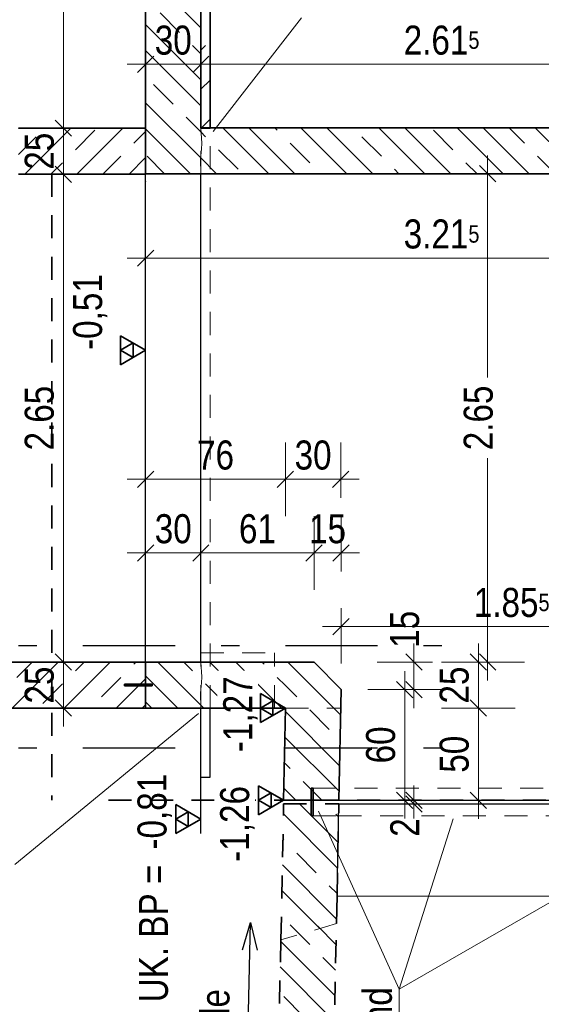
# Model space of a CAD drawing. Header units: millimetres. Extents: x -50 to 85, y 0 to 206.
# Tile 121 of 152: x 57.01 to 59.84, y 17.6 to 22.94. Entities that reach past the tile are written whole.
import ezdxf

# ---------------------------------------------------------------- set-up
doc = ezdxf.new("R2010")
doc.units = ezdxf.units.MM
doc.linetypes.add('DASHDOTX2', pattern=[2, 1, -0.5, 0, -0.5])
doc.linetypes.add('HIDDEN', pattern=[0.375, 0.25, -0.125])
doc.layers.add('Achsen', color=7, linetype='Continuous', lineweight=20)
doc.layers.add('Schraffuren', color=7, linetype='Continuous', lineweight=20)
doc.styles.add('Arial Narrow', font='ARIALN.TTF')
doc.dimstyles.new('Arch_Strakon_dimstyle', dxfattribs={"dimtxt": 15.75, "dimasz": 1, "dimexe": 1.25, "dimexo": 0.0625, "dimgap": 1, "dimtad": 0, "dimdec": 5, "dimzin": 12, "dimdsep": 46, "dimtxsty": 'Arial Narrow', "dimblk": 'Arrowhead_Tick', "dimsah": 1, "dimcen": 0, "dimse1": 1, "dimse2": 1, "dimclrd": 6, "dimclrt": 2, "dimazin": 0, "dimtfac": 1, "dimtdec": 4, "dimtmove": 0, "dimatfit": 3, "dimldrblk": 'NONE', "dimfxl": 1, "dimtvp": 1, "dimtolj": 1, "dimtzin": 0, "dimlwd": 13, "dimarcsym": 2})
pattern_1 = [(135, (0, 0), (-0.212132, -0.212132), []), (135, (-0.0707, -0.0707), (-0.212132, -0.212132), []), (135, (-0.14142, -0.14142), (-0.212132, -0.212132), [0.15, -0.1])]
pattern_2 = [(45, (0, 0), (-0.14142136, 0.14142136), [0.15, -0.1]), (45, (-0.07071, 0.07071), (-0.14142136, 0.14142136), [])]

# ---------------------------------------------------------------- blocks, each defined once
blk = doc.blocks.new('Arrowhead_Tick')
at = {"color": 0, "linetype": 'Continuous', "lineweight": -2}
for p, q in [((0, 20), (0, -10)), ((-1, 0), (0, 0)), ((10, 0), (0, 0))]:
    blk.add_line(p, q, dxfattribs=at)
at = {"color": 2, "linetype": 'Continuous', "lineweight": 35}
blk.add_line((4.42, 4.42), (-4.42, -4.42), dxfattribs=at)
blk = doc.blocks.new('*D20')
at = {"color": 6, "linetype": 'Continuous', "lineweight": 13}
blk.add_line((57.2463, 19.218), (57.2463, 19.448), dxfattribs=at)
at = {"layer": 'Defpoints', "color": 0}
for p in [(57.2463, 19.458), (58.2925, 19.458), (57.6925, 19.208)]:
    blk.add_point(p, dxfattribs=at)
at = {"color": 6, "lineweight": 13, "xscale": 0.01, "yscale": 0.01, "zscale": 0.01}
for p, rotation in [((57.2463, 19.458), 90), ((57.2463, 19.208), 270)]:
    blk.add_blockref('Arrowhead_Tick', p, dxfattribs=dict(at, rotation=rotation))
at = {"color": 2, "lineweight": -2, "insert": (57.1159, 19.333), "char_height": 0.1575, "attachment_point": 5, "rotation": 90, "style": 'Arial Narrow'}
blk.add_mtext('\\A1;25', dxfattribs=at)
blk = doc.blocks.new('_None')
blk = doc.blocks.new('*D21')
at = {"color": 6, "linetype": 'Continuous', "lineweight": 13}
blk.add_line((57.2463, 22.1156), (57.2463, 22.3456), dxfattribs=at)
at = {"layer": 'Defpoints', "color": 0}
for p in [(57.2463, 22.3556), (57.6925, 22.3556), (57.6925, 22.1056)]:
    blk.add_point(p, dxfattribs=at)
at = {"color": 6, "lineweight": 13, "xscale": 0.01, "yscale": 0.01, "zscale": 0.01}
for p, rotation in [((57.2463, 22.3556), 89.99999999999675), ((57.2463, 22.1056), 269.9999999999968)]:
    blk.add_blockref('Arrowhead_Tick', p, dxfattribs=dict(at, rotation=rotation))
at = {"color": 2, "lineweight": -2, "insert": (57.1159, 22.2306), "char_height": 0.1575, "attachment_point": 5, "rotation": 90, "style": 'Arial Narrow'}
blk.add_mtext('\\A1;25', dxfattribs=at)
blk = doc.blocks.new('*D22')
at = {"color": 6, "linetype": 'Continuous', "lineweight": 13}
blk.add_line((57.2463, 19.468), (57.2463, 22.0956), dxfattribs=at)
at = {"layer": 'Defpoints', "color": 0}
for p in [(57.2463, 22.1056), (57.6925, 22.1056), (57.6925, 19.458)]:
    blk.add_point(p, dxfattribs=at)
at = {"color": 6, "lineweight": 13, "xscale": 0.01, "yscale": 0.01, "zscale": 0.01}
for p, rotation in [((57.2463, 22.1056), 90), ((57.2463, 19.458), 270)]:
    blk.add_blockref('Arrowhead_Tick', p, dxfattribs=dict(at, rotation=rotation))
at = {"color": 2, "lineweight": -2, "insert": (57.1159, 20.7818), "char_height": 0.1575, "attachment_point": 5, "rotation": 90, "style": 'Arial Narrow'}
blk.add_mtext('\\A1;2.65', dxfattribs=at)
blk = doc.blocks.new('*D349')
at = {"color": 6, "linetype": 'Continuous', "lineweight": 13}
blk.add_line((57.2463, 22.3656), (57.2463, 24.948), dxfattribs=at)
at = {"layer": 'Defpoints', "color": 0}
for p in [(57.2463, 24.958), (57.6925, 24.958), (57.6925, 22.3556)]:
    blk.add_point(p, dxfattribs=at)
at = {"color": 6, "lineweight": 13, "xscale": 0.01, "yscale": 0.01, "zscale": 0.01}
for p, rotation in [((57.2463, 24.958), 90), ((57.2463, 22.3556), 270)]:
    blk.add_blockref('Arrowhead_Tick', p, dxfattribs=dict(at, rotation=rotation))
at = {"color": 2, "lineweight": 35, "insert": (57.1159, 23.6568), "char_height": 0.1575, "attachment_point": 5, "rotation": 90, "style": 'Arial Narrow'}
blk.add_mtext('\\A1;2.60', dxfattribs=at)
blk = doc.blocks.new('*D358')
at = {"color": 6, "linetype": 'Continuous', "lineweight": 13}
blk.add_line((67.5862, 21.3055), (67.5862, 23.1055), dxfattribs=at)
at = {"layer": 'Defpoints', "color": 0}
for p in [(42.2538, 23.1155), (67.5862, 23.1155), (41.5165, 21.2955)]:
    blk.add_point(p, dxfattribs=at)
at = {"color": 6, "lineweight": 13, "xscale": 0.01, "yscale": 0.01, "zscale": 0.01}
for p, rotation in [((67.5862, 23.1155), 90), ((67.5862, 21.2955), 270)]:
    blk.add_blockref('Arrowhead_Tick', p, dxfattribs=dict(at, rotation=rotation))
at = {"color": 2, "lineweight": 35, "insert": (67.4557, 22.2055), "char_height": 0.1575, "attachment_point": 5, "rotation": 90, "style": 'Arial Narrow'}
blk.add_mtext('\\A1;1.82', dxfattribs=at)
blk = doc.blocks.new('*D431')
at = {"color": 6, "linetype": 'Continuous', "lineweight": 13}
blk.add_line((57.7025, 21.65), (60.8975, 21.65), dxfattribs=at)
at = {"layer": 'Defpoints', "color": 0}
for p in [(60.9075, 21.65), (57.6925, 19.208), (60.9075, 18.708)]:
    blk.add_point(p, dxfattribs=at)
at = {"color": 6, "lineweight": 13, "xscale": 0.01, "yscale": 0.01, "zscale": 0.01}
blk.add_blockref('Arrowhead_Tick', (60.9075, 21.65), dxfattribs=at)
at = {"color": 6, "lineweight": 13, "xscale": 0.01, "yscale": 0.01, "zscale": 0.01, "rotation": 180}
blk.add_blockref('Arrowhead_Tick', (57.6925, 21.65), dxfattribs=at)
at = {"color": 2, "lineweight": 35, "insert": (59.3, 21.7804), "char_height": 0.1575, "attachment_point": 5, "style": 'Arial Narrow'}
blk.add_mtext('\\A1;3.21{\\A1;\\H.6x;\\S5;}', dxfattribs=at)
blk = doc.blocks.new('*D432')
at = {"layer": 'Achsen', "color": 6, "linetype": 'Continuous', "lineweight": 13}
blk.add_line((57.7025, 22.7021), (57.9825, 22.7021), dxfattribs=at)
at = {"layer": 'Defpoints', "color": 0}
for p in [(57.9925, 22.7021), (57.9925, 22.108), (57.6925, 22.0656)]:
    blk.add_point(p, dxfattribs=at)
at = {"layer": 'Achsen', "color": 6, "lineweight": 13, "xscale": 0.01, "yscale": 0.01, "zscale": 0.01}
blk.add_blockref('Arrowhead_Tick', (57.9925, 22.7021), dxfattribs=at)
at = {"layer": 'Achsen', "color": 6, "lineweight": 13, "xscale": 0.01, "yscale": 0.01, "zscale": 0.01, "rotation": 180}
blk.add_blockref('Arrowhead_Tick', (57.6925, 22.7021), dxfattribs=at)
at = {"layer": 'Achsen', "color": 2, "lineweight": 35, "insert": (57.8425, 22.8325), "char_height": 0.1575, "attachment_point": 5, "style": 'Arial Narrow'}
blk.add_mtext('\\A1;30', dxfattribs=at)
blk = doc.blocks.new('*D433')
at = {"layer": 'Achsen', "color": 6, "linetype": 'Continuous', "lineweight": 13}
blk.add_line((58.0025, 22.7021), (60.5975, 22.7021), dxfattribs=at)
at = {"layer": 'Defpoints', "color": 0}
for p in [(60.6075, 22.7021), (57.9925, 22.108), (60.6075, 22.108)]:
    blk.add_point(p, dxfattribs=at)
at = {"layer": 'Achsen', "color": 6, "lineweight": 13, "xscale": 0.01, "yscale": 0.01, "zscale": 0.01}
blk.add_blockref('Arrowhead_Tick', (60.6075, 22.7021), dxfattribs=at)
at = {"layer": 'Achsen', "color": 6, "lineweight": 13, "xscale": 0.01, "yscale": 0.01, "zscale": 0.01, "rotation": 180}
blk.add_blockref('Arrowhead_Tick', (57.9925, 22.7021), dxfattribs=at)
at = {"layer": 'Achsen', "color": 2, "lineweight": 35, "insert": (59.3, 22.8325), "char_height": 0.1575, "attachment_point": 5, "style": 'Arial Narrow'}
blk.add_mtext('\\A1;2.61{\\A1;\\H.6x;\\S5;}', dxfattribs=at)
blk = doc.blocks.new('*D435')
at = {"layer": 'Achsen', "color": 6, "linetype": 'Continuous', "lineweight": 13}
blk.add_line((59.5, 18.7172), (59.5, 19.198), dxfattribs=at)
at = {"layer": 'Defpoints', "color": 0}
for p in [(57.9925, 19.208), (59.5, 19.208), (57.9925, 18.7072)]:
    blk.add_point(p, dxfattribs=at)
at = {"layer": 'Achsen', "color": 6, "lineweight": 13, "xscale": 0.01, "yscale": 0.01, "zscale": 0.01}
for p, rotation in [((59.5, 19.208), 90), ((59.5, 18.7072), 270)]:
    blk.add_blockref('Arrowhead_Tick', p, dxfattribs=dict(at, rotation=rotation))
at = {"layer": 'Achsen', "color": 2, "lineweight": 35, "insert": (59.3696, 18.9576), "char_height": 0.1575, "attachment_point": 5, "rotation": 90, "style": 'Arial Narrow'}
blk.add_mtext('\\A1;50', dxfattribs=at)
blk = doc.blocks.new('*D436')
at = {"layer": 'Achsen', "color": 6, "linetype": 'Continuous', "lineweight": 13}
for p, q in [((59.55, 22.098), (59.55, 21.0024)), ((59.55, 19.468), (59.55, 20.5636))]:
    blk.add_line(p, q, dxfattribs=at)
at = {"layer": 'Defpoints', "color": 0}
for p in [(57.9925, 22.108), (59.55, 22.108), (57.9925, 19.458)]:
    blk.add_point(p, dxfattribs=at)
at = {"layer": 'Achsen', "color": 6, "lineweight": 13, "xscale": 0.01, "yscale": 0.01, "zscale": 0.01}
for p, rotation in [((59.55, 22.108), 90), ((59.55, 19.458), 270)]:
    blk.add_blockref('Arrowhead_Tick', p, dxfattribs=dict(at, rotation=rotation))
at = {"layer": 'Achsen', "color": 2, "lineweight": 35, "insert": (59.5, 20.783), "char_height": 0.1575, "attachment_point": 5, "rotation": 90, "style": 'Arial Narrow'}
blk.add_mtext('\\A1;2.65', dxfattribs=at)
blk = doc.blocks.new('*D440')
at = {"layer": 'Achsen', "color": 6, "linetype": 'Continuous', "lineweight": 13}
blk.add_line((59.5, 19.218), (59.5, 19.448), dxfattribs=at)
at = {"layer": 'Defpoints', "color": 0}
for p in [(58.6071, 19.458), (59.5, 19.458), (58.4521, 19.208)]:
    blk.add_point(p, dxfattribs=at)
at = {"layer": 'Achsen', "color": 6, "lineweight": 13, "xscale": 0.01, "yscale": 0.01, "zscale": 0.01}
for p, rotation in [((59.5, 19.458), 90), ((59.5, 19.208), 270)]:
    blk.add_blockref('Arrowhead_Tick', p, dxfattribs=dict(at, rotation=rotation))
at = {"layer": 'Achsen', "color": 2, "lineweight": 35, "insert": (59.3696, 19.333), "char_height": 0.1575, "attachment_point": 5, "rotation": 90, "style": 'Arial Narrow'}
blk.add_mtext('\\A1;25', dxfattribs=at)
blk = doc.blocks.new('*D441')
at = {"layer": 'Achsen', "color": 6, "linetype": 'Continuous', "lineweight": 13}
blk.add_line((57.7025, 20.05), (57.9825, 20.05), dxfattribs=at)
at = {"layer": 'Defpoints', "color": 0}
for p in [(57.9925, 20.05), (57.6925, 19.208), (57.9925, 19.208)]:
    blk.add_point(p, dxfattribs=at)
at = {"layer": 'Achsen', "color": 6, "lineweight": 13, "xscale": 0.01, "yscale": 0.01, "zscale": 0.01}
blk.add_blockref('Arrowhead_Tick', (57.9925, 20.05), dxfattribs=at)
at = {"layer": 'Achsen', "color": 6, "lineweight": 13, "xscale": 0.01, "yscale": 0.01, "zscale": 0.01, "rotation": 180}
blk.add_blockref('Arrowhead_Tick', (57.6925, 20.05), dxfattribs=at)
at = {"layer": 'Achsen', "color": 2, "lineweight": 35, "insert": (57.8425, 20.1804), "char_height": 0.1575, "attachment_point": 5, "style": 'Arial Narrow'}
blk.add_mtext('\\A1;30', dxfattribs=at)
blk = doc.blocks.new('*D442')
at = {"layer": 'Achsen', "color": 6, "linetype": 'Continuous', "lineweight": 13}
blk.add_line((58.0025, 20.05), (58.5971, 20.05), dxfattribs=at)
at = {"layer": 'Defpoints', "color": 0}
for p in [(58.6071, 20.05), (58.6071, 19.458), (57.9925, 19.208)]:
    blk.add_point(p, dxfattribs=at)
at = {"layer": 'Achsen', "color": 6, "lineweight": 13, "xscale": 0.01, "yscale": 0.01, "zscale": 0.01}
blk.add_blockref('Arrowhead_Tick', (58.6071, 20.05), dxfattribs=at)
at = {"layer": 'Achsen', "color": 6, "lineweight": 13, "xscale": 0.01, "yscale": 0.01, "zscale": 0.01, "rotation": 180}
blk.add_blockref('Arrowhead_Tick', (57.9925, 20.05), dxfattribs=at)
at = {"layer": 'Achsen', "color": 2, "lineweight": 35, "insert": (58.2998, 20.1804), "char_height": 0.1575, "attachment_point": 5, "style": 'Arial Narrow'}
blk.add_mtext('\\A1;61', dxfattribs=at)
blk = doc.blocks.new('*D443')
at = {"layer": 'Achsen', "color": 6, "linetype": 'Continuous', "lineweight": 13}
blk.add_line((58.6171, 20.05), (58.7441, 20.05), dxfattribs=at)
at = {"layer": 'Defpoints', "color": 0}
for p in [(58.7541, 20.05), (58.6071, 19.458), (58.7541, 19.308)]:
    blk.add_point(p, dxfattribs=at)
at = {"layer": 'Achsen', "color": 6, "lineweight": 13, "xscale": 0.01, "yscale": 0.01, "zscale": 0.01}
blk.add_blockref('Arrowhead_Tick', (58.7541, 20.05), dxfattribs=at)
at = {"layer": 'Achsen', "color": 6, "lineweight": 13, "xscale": 0.01, "yscale": 0.01, "zscale": 0.01, "rotation": 180}
blk.add_blockref('Arrowhead_Tick', (58.6071, 20.05), dxfattribs=at)
at = {"layer": 'Achsen', "color": 2, "lineweight": 35, "insert": (58.6806, 20.1804), "char_height": 0.1575, "attachment_point": 5, "style": 'Arial Narrow'}
blk.add_mtext('\\A1;15', dxfattribs=at)
blk = doc.blocks.new('*D444')
at = {"layer": 'Achsen', "color": 6, "linetype": 'Continuous', "lineweight": 13}
blk.add_line((57.7025, 20.45), (58.4421, 20.45), dxfattribs=at)
at = {"layer": 'Defpoints', "color": 0}
for p in [(58.4521, 20.45), (57.6925, 19.458), (58.4521, 19.208)]:
    blk.add_point(p, dxfattribs=at)
at = {"layer": 'Achsen', "color": 6, "lineweight": 13, "xscale": 0.01, "yscale": 0.01, "zscale": 0.01}
blk.add_blockref('Arrowhead_Tick', (58.4521, 20.45), dxfattribs=at)
at = {"layer": 'Achsen', "color": 6, "lineweight": 13, "xscale": 0.01, "yscale": 0.01, "zscale": 0.01, "rotation": 180}
blk.add_blockref('Arrowhead_Tick', (57.6925, 20.45), dxfattribs=at)
at = {"layer": 'Achsen', "color": 2, "lineweight": 35, "insert": (58.0723, 20.5804), "char_height": 0.1575, "attachment_point": 5, "style": 'Arial Narrow'}
blk.add_mtext('\\A1;76', dxfattribs=at)
blk = doc.blocks.new('*D445')
at = {"layer": 'Achsen', "color": 6, "linetype": 'Continuous', "lineweight": 13}
blk.add_line((58.4621, 20.45), (58.7421, 20.45), dxfattribs=at)
at = {"layer": 'Defpoints', "color": 0}
for p in [(58.7521, 20.45), (58.4521, 19.208), (58.7521, 19.208)]:
    blk.add_point(p, dxfattribs=at)
at = {"layer": 'Achsen', "color": 6, "lineweight": 13, "xscale": 0.01, "yscale": 0.01, "zscale": 0.01}
blk.add_blockref('Arrowhead_Tick', (58.7521, 20.45), dxfattribs=at)
at = {"layer": 'Achsen', "color": 6, "lineweight": 13, "xscale": 0.01, "yscale": 0.01, "zscale": 0.01, "rotation": 180}
blk.add_blockref('Arrowhead_Tick', (58.4521, 20.45), dxfattribs=at)
at = {"layer": 'Achsen', "color": 2, "lineweight": 35, "insert": (58.6021, 20.5804), "char_height": 0.1575, "attachment_point": 5, "style": 'Arial Narrow'}
blk.add_mtext('\\A1;30', dxfattribs=at)
blk = doc.blocks.new('*D446')
at = {"layer": 'Achsen', "color": 6, "linetype": 'Continuous', "lineweight": 13}
blk.add_line((58.7641, 19.65), (60.5975, 19.65), dxfattribs=at)
at = {"layer": 'Defpoints', "color": 0}
for p in [(60.6075, 22.108), (60.6075, 19.65), (58.7541, 19.308)]:
    blk.add_point(p, dxfattribs=at)
at = {"layer": 'Achsen', "color": 6, "lineweight": 13, "xscale": 0.01, "yscale": 0.01, "zscale": 0.01}
blk.add_blockref('Arrowhead_Tick', (60.6075, 19.65), dxfattribs=at)
at = {"layer": 'Achsen', "color": 6, "lineweight": 13, "xscale": 0.01, "yscale": 0.01, "zscale": 0.01, "rotation": 180}
blk.add_blockref('Arrowhead_Tick', (58.7541, 19.65), dxfattribs=at)
at = {"layer": 'Achsen', "color": 2, "lineweight": 35, "insert": (59.6808, 19.7804), "char_height": 0.1575, "attachment_point": 5, "style": 'Arial Narrow'}
blk.add_mtext('\\A1;1.85{\\A1;\\H.6x;\\S5;}', dxfattribs=at)
blk = doc.blocks.new('*D472')
at = {"color": 6, "linetype": 'Continuous', "lineweight": 13}
for p, q in [((59.15, 18.718), (59.15, 18.728)), ((59.15, 18.688), (59.15, 18.708)), ((59.15, 18.678), (59.15, 18.668))]:
    blk.add_line(p, q, dxfattribs=at)
at = {"layer": 'Defpoints', "color": 0}
for p in [(58.7421, 18.708), (59.15, 18.708), (58.7421, 18.688)]:
    blk.add_point(p, dxfattribs=at)
at = {"color": 6, "lineweight": 13, "xscale": 0.01, "yscale": 0.01, "zscale": 0.01}
for p, rotation in [((59.15, 18.688), 90), ((59.15, 18.708), 270)]:
    blk.add_blockref('Arrowhead_Tick', p, dxfattribs=dict(at, rotation=rotation))
at = {"color": 2, "lineweight": 35, "insert": (59.1, 18.5596), "char_height": 0.1575, "attachment_point": 5, "rotation": 90, "style": 'Arial Narrow'}
blk.add_mtext('\\A1;2', dxfattribs=at)
blk = doc.blocks.new('*D473')
at = {"color": 6, "linetype": 'Continuous', "lineweight": 13}
blk.add_line((59.1, 18.718), (59.1, 19.298), dxfattribs=at)
at = {"layer": 'Defpoints', "color": 0}
for p in [(58.7541, 19.308), (59.1, 19.308), (58.7421, 18.708)]:
    blk.add_point(p, dxfattribs=at)
at = {"color": 6, "lineweight": 13, "xscale": 0.01, "yscale": 0.01, "zscale": 0.01}
for p, rotation in [((59.1, 19.308), 90), ((59.1, 18.708), 270)]:
    blk.add_blockref('Arrowhead_Tick', p, dxfattribs=dict(at, rotation=rotation))
at = {"color": 2, "lineweight": 35, "insert": (58.9696, 19.008), "char_height": 0.1575, "attachment_point": 5, "rotation": 90, "style": 'Arial Narrow'}
blk.add_mtext('\\A1;60', dxfattribs=at)
blk = doc.blocks.new('*D474')
at = {"color": 6, "linetype": 'Continuous', "lineweight": 13}
blk.add_line((59.15, 19.318), (59.15, 19.448), dxfattribs=at)
at = {"layer": 'Defpoints', "color": 0}
for p in [(58.6071, 19.458), (59.15, 19.458), (58.7541, 19.308)]:
    blk.add_point(p, dxfattribs=at)
at = {"color": 6, "lineweight": 13, "xscale": 0.01, "yscale": 0.01, "zscale": 0.01}
for p, rotation in [((59.15, 19.458), 90), ((59.15, 19.308), 270)]:
    blk.add_blockref('Arrowhead_Tick', p, dxfattribs=dict(at, rotation=rotation))
at = {"color": 2, "lineweight": 35, "insert": (59.1, 19.6359), "char_height": 0.1575, "attachment_point": 5, "rotation": 90, "style": 'Arial Narrow'}
blk.add_mtext('\\A1;15', dxfattribs=at)

msp = doc.modelspace()

# ---------------------------------------------------------------- hatches: boundary and pattern name
at = {"lineweight": 13}
h = msp.add_hatch(dxfattribs=at)
h.set_pattern_fill('wuB', color=6, scale=0.01, angle=135, style=0, pattern_type=2)
h.set_pattern_definition(pattern_1)
h.paths.add_polyline_path([(57.6925035, 22.1079689), (57.9925035, 22.1079689), (57.9925024, 26.6128013), (57.6925024, 26.6128013)])
h = msp.add_hatch(dxfattribs=at)
h.set_pattern_fill('wuB', color=6, scale=0.01, angle=135, style=0, pattern_type=2)
h.set_pattern_definition(pattern_1)
h.paths.add_polyline_path([(57.9925035, 22.1079689), (60.6075035, 22.1079689), (60.6075035, 22.3579689), (57.9925035, 22.3579689)])
h = msp.add_hatch(dxfattribs=at)
h.set_pattern_fill('wuB', color=6, scale=0.01, angle=135, style=0, pattern_type=2)
h.set_pattern_definition(pattern_1)
h.paths.add_polyline_path([(57.9925035, 19.2079689), (57.9925035, 19.4579653), (57.6925035, 19.4579653), (57.6925024, 19.2079689)])
h = msp.add_hatch(dxfattribs=at)
h.set_pattern_fill('wuB', color=6, scale=0.01, angle=135, style=0, pattern_type=2)
h.set_pattern_definition(pattern_1)
h.paths.add_polyline_path([(58.4520736, 19.2079689), (58.4520736, 19.4579689), (57.9925035, 19.4579689), (57.9925035, 19.2079689)])
h = msp.add_hatch(dxfattribs=at)
h.set_pattern_fill('wuB', color=6, scale=0.01, angle=135, style=0, pattern_type=2)
h.set_pattern_definition(pattern_1)
h.paths.add_polyline_path([(58.7541342, 19.3079989), (58.6071336, 19.4579689), (58.4520736, 19.4579689), (58.4520736, 19.2079689), (58.4420736, 18.7079689), (58.7421336, 18.7079689)])
h = msp.add_hatch(dxfattribs=at)
h.set_pattern_fill('wuB', color=6, scale=0.01, angle=135, style=0, pattern_type=2)
h.set_pattern_definition(pattern_1)
h.paths.add_polyline_path([(58.7321376, 18.1881688), (58.7421336, 18.6879689), (58.4420736, 18.6879689), (58.427301, 17.9493374), (58.7291554, 18.0390598)])
h = msp.add_hatch(dxfattribs=at)
h.set_pattern_fill('wuB', color=6, scale=0.01, angle=135, style=0, pattern_type=2)
h.set_pattern_definition(pattern_1)
h.paths.add_polyline_path([(58.4269788, 17.9541715), (58.7291554, 18.0590598), (58.6846043, 15.9619815), (58.3847912, 15.9683508)])
at = {"layer": 'Schraffuren', "lineweight": 13}
h = msp.add_hatch(dxfattribs=at)
h.set_pattern_fill('uB', color=6, scale=0.01, angle=45, style=0, pattern_type=2)
h.set_pattern_definition([(45, (0, 0), (-0.212132, 0.212132), [0.15, -0.1]), (45, (0, 0.21213), (-0.212132, 0.212132), [0.15, -0.1, 0.15, -0.1])])
h.paths.add_polyline_path([(57.9925024, 22.3555928), (58.0425024, 22.3555928), (58.0425024, 35.7429653), (57.9925024, 35.7429653)])
h = msp.add_hatch(dxfattribs=at)
h.set_pattern_fill('bB', color=6, scale=0.01, angle=45, style=0, pattern_type=2)
h.set_pattern_definition(pattern_2)
h.paths.add_polyline_path([(57.6925024, 22.1055928), (57.6925024, 22.3555928), (57.0025024, 22.3555928), (57.0025024, 22.1055928)])
h = msp.add_hatch(dxfattribs=at)
h.set_pattern_fill('bB', color=6, scale=0.01, angle=45, style=0, pattern_type=2)
h.set_pattern_definition(pattern_2)
h.paths.add_polyline_path([(56.7029662, 19.2079655), (57.6925024, 19.2079655), (57.6925024, 19.4579653), (56.7029662, 19.4579653)])
at = {"layer": 'Schraffuren', "lineweight": 13, "true_color": 0xff0000}
for points in [[(57.7275035, 19.3279689), (57.7275035, 19.3379689), (57.5775035, 19.3379689), (57.5775035, 19.3279689)], [(58.6021336, 18.6229689), (58.6021336, 18.7729689), (58.5921336, 18.7729689), (58.5921336, 18.6229689)]]:
    msp.add_hatch(color=1, dxfattribs=at).paths.add_polyline_path(points)

# ---------------------------------------------------------------- linework, layer by layer
at = {"color": 2, "linetype": 'Continuous', "lineweight": 35}
for p, q in [((58.0425024, 22.3555928), (58.0425024, 35.7429653)), ((57.6925024, 22.3555928), (57.6925024, 26.6128013)), ((57.9925024, 22.3579689), (57.9925024, 26.6128013)), ((57.0025024, 22.3555928), (57.6925024, 22.3555928)), ((57.6925024, 22.1055928), (57.6925024, 22.3555928)), ((57.9925024, 22.3555928), (57.9925024, 22.3579689)), ((57.9925024, 22.3555928), (58.0425024, 22.3555928)), ((57.9925035, 22.3579689), (60.6075035, 22.3579689)), ((57.0025024, 22.1055928), (57.6925024, 22.1055928)), ((57.6925035, 22.1079689), (57.9925035, 22.1079689)), ((57.9925035, 22.1079689), (60.6075035, 22.1079689)), ((57.6925024, 21.150406), (57.5561074, 21.229156)), ((57.5561074, 21.229156), (57.5561074, 21.071656)), ((57.6243049, 21.189781), (57.5561074, 21.150406)), ((57.6243049, 21.111031), (57.6243049, 21.189781)), ((57.5561074, 21.071656), (57.6925024, 21.150406)), ((57.5561074, 21.150406), (57.6243049, 21.111031)), ((56.7029662, 19.4579689), (57.6925024, 19.4579689)), ((57.6925024, 19.4579689), (57.9925035, 19.4579689)), ((57.6925024, 19.2079655), (57.6925024, 19.4579653)), ((58.4520736, 19.4579689), (58.6071336, 19.4579689)), ((58.7541342, 19.3079989), (58.6071336, 19.4579689)), ((57.5775035, 19.3279689), (57.5775035, 19.3379689)), ((57.5775035, 19.3379689), (57.7275035, 19.3379689)), ((57.5775035, 19.3279689), (57.7275035, 19.3279689)), ((57.7275035, 19.3279689), (57.7275035, 19.3379689)), ((58.7421336, 18.7079689), (58.7541342, 19.3079989)), ((56.7029662, 19.2079689), (57.6925024, 19.2079689)), ((57.6925024, 19.2079689), (57.9925035, 19.2079689)), ((58.4420736, 18.7079689), (58.4520736, 19.2079689)), ((58.4420736, 18.7079689), (58.3056786, 18.7867189)), ((58.3056786, 18.7867189), (58.3056786, 18.6292189)), ((58.5921336, 18.6229689), (58.5921336, 18.7729689)), ((58.5921336, 18.7729689), (58.6021336, 18.7729689)), ((58.6021336, 18.6229689), (58.6021336, 18.7729689)), ((58.3738761, 18.7473439), (58.3056786, 18.7079689)), ((58.3056786, 18.6292189), (58.4420736, 18.7079689)), ((58.3056786, 18.7079689), (58.3738761, 18.6685939)), ((58.3738761, 18.6685939), (58.3738761, 18.7473439)), ((58.4420736, 18.7079689), (58.7421336, 18.7079689)), ((57.9925035, 18.6054856), (57.8561085, 18.6842356)), ((57.8561085, 18.6842356), (57.8561085, 18.5267356)), ((57.924306, 18.6448606), (57.8561085, 18.6054856)), ((57.8561085, 18.5267356), (57.9925035, 18.6054856)), ((57.8561085, 18.6054856), (57.924306, 18.5661106)), ((57.924306, 18.5661106), (57.924306, 18.6448606)), ((58.5921336, 18.6229689), (58.6021336, 18.6229689)), ((58.7291554, 18.0390598), (58.7321376, 18.1881688))]:
    msp.add_line(p, q, dxfattribs=at)
at = {"color": 5, "linetype": 'Continuous', "lineweight": 18}
for p, q in [((58.5389706, 22.9550265), (58.0600243, 22.3374092)), ((57.9925035, 22.3555928), (57.9978064, 22.2747991)), ((57.9964493, 22.242227), (57.9910206, 22.1892973)), ((57.9978064, 22.2747991), (57.9964493, 22.242227)), ((57.9910206, 22.1892973), (57.9925035, 22.1055928)), ((57.9925035, 19.4579653), (57.9978064, 19.3771716)), ((57.9978064, 19.3771716), (57.9964493, 19.3445995)), ((57.9964493, 19.3445995), (57.9910206, 19.2916699)), ((57.9910206, 19.2916699), (57.9925035, 19.2079653)), ((56.9814491, 18.3586182), (57.9794271, 19.1782957)), ((59.0704257, 17.6823505), (60.7856928, 18.6712165)), ((59.0704257, 17.6823505), (58.6309856, 18.6484154)), ((59.0704257, 17.6823505), (59.3629109, 18.6073827)), ((59.0704257, 17.6823505), (59.0704257, 15.8569724))]:
    msp.add_line(p, q, dxfattribs=at)
at = {"color": 6, "linetype": 'HIDDEN', "lineweight": 13, "ltscale": 0.5}
for p, q in [((57.9925024, 22.1079689), (57.9925024, 22.3555928)), ((58.0425024, 19.2079689), (58.0425024, 22.3555928)), ((57.9925035, 19.5079689), (58.3925035, 19.5079689)), ((58.3925035, 19.2079689), (58.3925035, 19.5079689)), ((57.9925024, 19.2079689), (57.9925024, 19.4579653)), ((58.4520736, 19.2079689), (58.7521336, 19.2079689)), ((58.6021336, 18.7729689), (60.7925035, 18.7729689)), ((58.6021336, 18.6229689), (58.7408341, 18.6229689)), ((58.7408341, 18.6229689), (60.7925035, 18.6229689))]:
    msp.add_line(p, q, dxfattribs=at)
at = {"color": 3, "linetype": 'Continuous', "lineweight": 25}
for p, q in [((57.6925024, 21.071656), (57.6925024, 21.556756)), ((57.9925035, 18.5267356), (57.9925035, 19.0118356)), ((58.218423, 17.8950522), (58.2616067, 18.0442185)), ((58.2438638, 17.1570736), (58.2616067, 18.0442185)), ((58.2438638, 17.1570736), (58.2616067, 18.0442185)), ((58.2616067, 18.0442185), (58.2987917, 17.8934448))]:
    msp.add_line(p, q, dxfattribs=at)
at = {"color": 2, "linetype": 'HIDDEN', "lineweight": 35, "ltscale": 0.5}
for p, q in [((58.427301, 17.9493374), (58.4420736, 18.6879689)), ((58.4420736, 18.6879689), (58.7421336, 18.6879689)), ((58.7321376, 18.1881688), (58.7421336, 18.6879689)), ((58.4269788, 17.9541715), (58.3847912, 15.9683508)), ((58.7267918, 17.9478022), (58.6846043, 15.9619815))]:
    msp.add_line(p, q, dxfattribs=at)
at = {"color": 9, "linetype": 'HIDDEN', "lineweight": 0, "ltscale": 0.5}
msp.add_line((58.7291554, 18.0390598), (58.427301, 17.9493374), dxfattribs=at)
at = {"color": 9, "linetype": 'Continuous', "lineweight": 0}
for centre in [(57.6925035, 22.0655968), (57.6925035, 19.4579653), (58.2925035, 19.4579653), (58.7521335, 19.2079655), (57.9925035, 18.7071878), (58.7291554, 18.0590598)]:
    msp.add_circle(centre, 0.00111, dxfattribs=at)
at = {"layer": 'Achsen', "color": 2, "linetype": 'HIDDEN', "lineweight": 35, "ltscale": 0.5}
for p, q in [((57.1825035, 22.1079689), (57.1825035, 18.7079689)), ((57.4913898, 18.7079689), (62.6873095, 18.7079689))]:
    msp.add_line(p, q, dxfattribs=at)
at = {"layer": 'Achsen', "color": 3, "linetype": 'Continuous', "lineweight": 25}
for p, q in [((57.6925024, 19.4579653), (57.6925024, 22.1055928)), ((57.9925024, 19.4579653), (57.9925024, 22.1079689)), ((57.6925035, 21.071656), (57.6925035, 21.556756)), ((57.9925024, 18.8329689), (57.9925024, 19.2079689)), ((58.0425024, 18.8329689), (58.0425024, 19.2079689)), ((57.9925024, 18.8329689), (58.0425024, 18.8329689)), ((58.7421336, 18.7079689), (60.6075035, 18.7079689)), ((58.7321376, 18.1879689), (58.7421336, 18.6879689)), ((58.7421336, 18.6879689), (60.6075035, 18.6879689))]:
    msp.add_line(p, q, dxfattribs=at)
at = {"layer": 'Achsen', "color": 2, "linetype": 'Continuous', "lineweight": 35}
for p, q in [((57.6925035, 21.150406), (57.5561085, 21.229156)), ((57.5561085, 21.229156), (57.5561085, 21.071656)), ((57.624306, 21.189781), (57.5561085, 21.150406)), ((57.624306, 21.111031), (57.624306, 21.189781)), ((57.5561085, 21.071656), (57.6925035, 21.150406)), ((57.5561085, 21.150406), (57.624306, 21.111031)), ((58.4520736, 19.2079655), (58.3156786, 19.2867155)), ((58.3156786, 19.2867155), (58.3156786, 19.1292155)), ((58.3838761, 19.2473405), (58.3156786, 19.2079655)), ((58.3838761, 19.1685905), (58.3838761, 19.2473405)), ((58.3156786, 19.1292155), (58.4520736, 19.2079655)), ((58.3156786, 19.2079655), (58.3838761, 19.1685905))]:
    msp.add_line(p, q, dxfattribs=at)
at = {"layer": 'Achsen', "color": 3, "linetype": 'DASHDOTX2', "lineweight": 25, "ltscale": 0.5}
for p, q in [((56.252151, 19.547962), (59.3686194, 19.547962)), ((56.252151, 18.992962), (59.3686194, 18.992962))]:
    msp.add_line(p, q, dxfattribs=at)
at = {"layer": 'Achsen', "color": 9, "linetype": 'Continuous', "lineweight": 0}
msp.add_line((58.7321376, 18.1879689), (60.5969028, 18.1879689), dxfattribs=at)

# ---------------------------------------------------------------- texts
at = {"color": 2, "lineweight": 35, "style": 'Arial Narrow'}
for s, p in [('Fugenband umlaufend', (59.0298617, 15.8873954)), ('OK. Kanal im Gefälle', (58.1480118, 15.9981351))]:
    msp.add_text(s, height=0.1575, rotation=90, dxfattribs=at).set_placement(p)
at = {"color": 2, "lineweight": 35, "char_height": 0.1575, "attachment_point": 1, "rotation": 90, "line_spacing_factor": 0.9, "style": 'Arial Narrow'}
for s, insert in [(' -0,51', (57.2987524, 21.101581)), (' -0,81', (57.6484387, 18.3899545))]:
    msp.add_mtext(s, dxfattribs=dict(at, insert=insert))
at = {"layer": 'Achsen', "color": 2, "lineweight": 35, "insert": (57.2987535, 21.101581), "char_height": 0.1575, "attachment_point": 1, "rotation": 90, "line_spacing_factor": 0.9, "style": 'Arial Narrow'}
msp.add_mtext(' -0,51', dxfattribs=at)
at = {"layer": 'Schraffuren', "color": 2, "lineweight": 35, "style": 'Arial Narrow'}
msp.add_text('Arbeitsfuge UK. BP =', height=0.1575, rotation=90, dxfattribs=at).set_placement((57.8139339, 16.6482871))

# ---------------------------------------------------------------- dimensions: what is measured, and where the dimension line sits
at = {"lineweight": 35}
for base, p1, p2, text, override, picture, middle in [((57.2462914, 24.9579704), (57.6925024, 22.3555928), (57.6925024, 24.9579704), '2.60', {"dimscale": 0.01, "dimtxt": 15.75, "dimasz": 1, "dimgap": 5, "dimtad": 1, "dimjust": 0, "dimtih": 0, "dimtoh": 0, "dimdec": 5, "dimdsep": 46, "dimtxsty": 'Arial Narrow', "dimclrd": 6, "dimclrt": 2, "dimtix": 1, "dimtofl": 255, "dimtmove": 0, "dimatfit": 2, "dimfxl": 0, "dimfxlon": 0, "dimtvp": 31.746032, "dimlwd": 13}, '*D349', (57.2462914, 23.6567816)), ((67.5861533, 23.1155429), (41.5165252, 21.2955376), (42.2538383, 23.1155429), '1.82', {"dimscale": 0.01, "dimtxt": 15.75, "dimasz": 1, "dimgap": 5, "dimtad": 1, "dimjust": 0, "dimtih": 0, "dimtoh": 0, "dimdec": 5, "dimdsep": 46, "dimtxsty": 'Arial Narrow', "dimclrd": 6, "dimclrt": 2, "dimtix": 1, "dimtofl": 255, "dimtmove": 0, "dimatfit": 2, "dimfxl": 0, "dimfxlon": 0, "dimtvp": 31.746032, "dimlwd": 13}, '*D358', (67.5861533, 22.2055402)), ((59.15, 19.4579689), (58.7541342, 19.3079989), (58.6071336, 19.4579689), '15', {"dimscale": 0.01, "dimtxt": 15.75, "dimasz": 1, "dimgap": 5, "dimtad": 1, "dimjust": 4, "dimtih": 0, "dimtoh": 0, "dimdec": 5, "dimdsep": 46, "dimtxsty": 'Arial Narrow', "dimclrd": 6, "dimclrt": 2, "dimtix": 0, "dimtofl": 255, "dimtmove": 2, "dimatfit": 2, "dimfxl": 0, "dimfxlon": 0, "dimtvp": 31.746032, "dimlwd": 13}, '*D474', (59.1, 19.6359439)), ((59.1, 19.3079989), (58.7421336, 18.7079689), (58.7541342, 19.3079989), '60', {"dimscale": 0.01, "dimtxt": 15.75, "dimasz": 1, "dimgap": 5, "dimtad": 1, "dimjust": 0, "dimtih": 0, "dimtoh": 0, "dimdec": 5, "dimdsep": 46, "dimtxsty": 'Arial Narrow', "dimclrd": 6, "dimclrt": 2, "dimtix": 1, "dimtofl": 255, "dimtmove": 0, "dimatfit": 2, "dimfxl": 0, "dimfxlon": 0, "dimtvp": 31.746032, "dimlwd": 13}, '*D473', (59.1, 19.0079839)), ((59.15, 18.7079689), (58.7421336, 18.6879689), (58.7421336, 18.7079689), '2', {"dimscale": 0.01, "dimtxt": 15.75, "dimasz": 1, "dimgap": 5, "dimtad": 1, "dimjust": 0, "dimtih": 0, "dimtoh": 0, "dimdec": 5, "dimdsep": 46, "dimtxsty": 'Arial Narrow', "dimclrd": 6, "dimclrt": 2, "dimtix": 0, "dimtofl": 255, "dimtmove": 2, "dimatfit": 2, "dimfxl": 0, "dimfxlon": 0, "dimtvp": 31.746032, "dimlwd": 13}, '*D472', (59.1, 18.5596064))]:
    dim = msp.add_linear_dim(base=base, p1=p1, p2=p2, angle=90, text=text, dimstyle='Arch_Strakon_dimstyle', override=override, dxfattribs=at)
    dim.commit()
    dim.dimension.update_dxf_attribs({"geometry": picture, "text_midpoint": middle, "dimtype": 160})
at = {"lineweight": -2}
for base, p1, p2, text, picture, middle in [((57.2462914, 22.3555928), (57.6925024, 22.1055928), (57.6925024, 22.3555928), '25', '*D21', (57.2462914, 22.2305928)), ((57.2462914, 22.1055928), (57.6925024, 19.4579689), (57.6925024, 22.1055928), '2.65', '*D22', (57.2462914, 20.7817808)), ((57.2462914, 19.4579653), (57.6925024, 19.2079689), (58.2925035, 19.4579653), '25', '*D20', (57.2462914, 19.3329671))]:
    dim = msp.add_linear_dim(base=base, p1=p1, p2=p2, angle=90, text=text, dimstyle='Arch_Strakon_dimstyle', override={"dimscale": 0.01, "dimtxt": 15.75, "dimasz": 1, "dimgap": 5, "dimtad": 1, "dimjust": 0, "dimtih": 0, "dimtoh": 0, "dimdec": 5, "dimdsep": 46, "dimtxsty": 'Arial Narrow', "dimclrd": 6, "dimclrt": 2, "dimtix": 1, "dimtofl": 255, "dimtmove": 0, "dimatfit": 2, "dimfxl": 0, "dimfxlon": 0, "dimtvp": 31.746032, "dimlwd": 13}, dxfattribs=at)
    dim.commit()
    dim.dimension.update_dxf_attribs({"geometry": picture, "text_midpoint": middle, "dimtype": 160})
at = {"lineweight": 35}
dim = msp.add_linear_dim(base=(60.9075035, 21.65), p1=(57.6925024, 19.2079689), p2=(60.9075035, 18.7079689), text='3.21{\\A1;\\H.6x;\\S5;}', dimstyle='Arch_Strakon_dimstyle', override={"dimscale": 0.01, "dimtxt": 15.75, "dimasz": 1, "dimgap": 5, "dimtad": 1, "dimjust": 0, "dimtih": 0, "dimtoh": 0, "dimdec": 5, "dimdsep": 46, "dimtxsty": 'Arial Narrow', "dimclrd": 6, "dimclrt": 2, "dimtix": 1, "dimtofl": 255, "dimtmove": 0, "dimatfit": 2, "dimfxl": 0, "dimfxlon": 0, "dimtvp": 31.746032, "dimlwd": 13}, dxfattribs=at)
dim.commit()
dim.dimension.update_dxf_attribs({"geometry": '*D431', "text_midpoint": (59.300003, 21.65), "dimtype": 160})
at = {"layer": 'Achsen', "lineweight": 35}
for base, p1, p2, text, override, picture, middle in [((57.9925035, 22.7020657), (57.6925035, 22.0655968), (57.9925035, 22.1079689), '30', {"dimscale": 0.01, "dimtxt": 15.75, "dimasz": 1, "dimgap": 5, "dimtad": 1, "dimjust": 0, "dimtih": 0, "dimtoh": 0, "dimdec": 5, "dimdsep": 46, "dimtxsty": 'Arial Narrow', "dimclrd": 6, "dimclrt": 2, "dimtix": 1, "dimtofl": 255, "dimtmove": 0, "dimatfit": 2, "dimfxl": 0, "dimfxlon": 0, "dimtvp": 31.746032, "dimlwd": 13}, '*D432', (57.8425035, 22.7020657)), ((60.6075035, 22.7020657), (57.9925035, 22.1079689), (60.6075035, 22.1079689), '2.61{\\A1;\\H.6x;\\S5;}', {"dimscale": 0.01, "dimtxt": 15.75, "dimasz": 1, "dimgap": 5, "dimtad": 1, "dimjust": 0, "dimtih": 0, "dimtoh": 0, "dimdec": 5, "dimdsep": 46, "dimtxsty": 'Arial Narrow', "dimclrd": 6, "dimclrt": 2, "dimtix": 1, "dimtofl": 255, "dimtmove": 0, "dimatfit": 2, "dimfxl": 0, "dimfxlon": 0, "dimtvp": 31.746032, "dimlwd": 13}, '*D433', (59.3000035, 22.7020657)), ((60.6075035, 19.65), (58.7541342, 19.3079989), (60.6075035, 22.1079689), '1.85{\\A1;\\H.6x;\\S5;}', {"dimscale": 0.01, "dimtxt": 15.75, "dimasz": 1, "dimgap": 5, "dimtad": 1, "dimjust": 0, "dimtih": 0, "dimtoh": 0, "dimdec": 5, "dimdsep": 46, "dimtxsty": 'Arial Narrow', "dimclrd": 6, "dimclrt": 2, "dimtix": 1, "dimtofl": 255, "dimtmove": 0, "dimatfit": 2, "dimfxl": 0, "dimfxlon": 0, "dimtvp": 31.746032, "dimlwd": 13}, '*D446', (59.6808189, 19.65)), ((58.4520736, 20.45), (57.6925024, 19.4579689), (58.4520736, 19.2079689), '76', {"dimscale": 0.01, "dimtxt": 15.75, "dimasz": 1, "dimgap": 5, "dimtad": 1, "dimjust": 0, "dimtih": 0, "dimtoh": 0, "dimdec": 5, "dimdsep": 46, "dimtxsty": 'Arial Narrow', "dimclrd": 6, "dimclrt": 2, "dimtix": 1, "dimtofl": 255, "dimtmove": 0, "dimatfit": 2, "dimfxl": 0, "dimfxlon": 0, "dimtvp": 31.746032, "dimlwd": 13}, '*D444', (58.072288, 20.45)), ((58.7521335, 20.45), (58.4520736, 19.2079689), (58.7521335, 19.2079655), '30', {"dimscale": 0.01, "dimtxt": 15.75, "dimasz": 1, "dimgap": 5, "dimtad": 1, "dimjust": 0, "dimtih": 0, "dimtoh": 0, "dimdec": 5, "dimdsep": 46, "dimtxsty": 'Arial Narrow', "dimclrd": 6, "dimclrt": 2, "dimtix": 1, "dimtofl": 255, "dimtmove": 0, "dimatfit": 2, "dimfxl": 0, "dimfxlon": 0, "dimtvp": 31.746032, "dimlwd": 13}, '*D445', (58.6021036, 20.45)), ((57.9925024, 20.05), (57.6925024, 19.2079689), (57.9925024, 19.2079689), '30', {"dimscale": 0.01, "dimtxt": 15.75, "dimasz": 1, "dimgap": 5, "dimtad": 1, "dimjust": 0, "dimtih": 0, "dimtoh": 0, "dimdec": 5, "dimdsep": 46, "dimtxsty": 'Arial Narrow', "dimclrd": 6, "dimclrt": 2, "dimtix": 1, "dimtofl": 255, "dimtmove": 0, "dimatfit": 2, "dimfxl": 0, "dimfxlon": 0, "dimtvp": 31.746032, "dimlwd": 13}, '*D441', (57.8425024, 20.05)), ((58.6071336, 20.05), (57.9925024, 19.2079689), (58.6071336, 19.4579689), '61', {"dimscale": 0.01, "dimtxt": 15.75, "dimasz": 1, "dimgap": 5, "dimtad": 1, "dimjust": 0, "dimtih": 0, "dimtoh": 0, "dimdec": 2, "dimdsep": 46, "dimtxsty": 'Arial Narrow', "dimclrd": 6, "dimclrt": 2, "dimtix": 1, "dimtofl": 255, "dimtmove": 0, "dimatfit": 2, "dimfxl": 0, "dimfxlon": 0, "dimtvp": 31.746032, "dimlwd": 13}, '*D442', (58.299818, 20.05)), ((58.7541342, 20.05), (58.6071336, 19.4579689), (58.7541342, 19.3079989), '15', {"dimscale": 0.01, "dimtxt": 15.75, "dimasz": 1, "dimgap": 5, "dimtad": 1, "dimjust": 0, "dimtih": 0, "dimtoh": 0, "dimdec": 2, "dimdsep": 46, "dimtxsty": 'Arial Narrow', "dimclrd": 6, "dimclrt": 2, "dimtix": 1, "dimtofl": 255, "dimtmove": 0, "dimatfit": 2, "dimfxl": 0, "dimfxlon": 0, "dimtvp": 31.746032, "dimlwd": 13}, '*D443', (58.6806339, 20.05))]:
    dim = msp.add_linear_dim(base=base, p1=p1, p2=p2, text=text, dimstyle='Arch_Strakon_dimstyle', override=override, dxfattribs=at)
    dim.commit()
    dim.dimension.update_dxf_attribs({"geometry": picture, "text_midpoint": middle, "dimtype": 160})
for base, p1, p2, text, override, picture, middle in [((59.55, 22.1079689), (57.9925035, 19.4579689), (57.9925035, 22.1079689), '2.65', {"dimscale": 0.01, "dimtxt": 15.75, "dimasz": 1, "dimgap": 5, "dimtad": 0, "dimjust": 0, "dimtih": 0, "dimtoh": 0, "dimdec": 5, "dimdsep": 46, "dimtxsty": 'Arial Narrow', "dimclrd": 6, "dimclrt": 2, "dimtix": 0, "dimtofl": 255, "dimtmove": 2, "dimatfit": 2, "dimfxl": 0, "dimfxlon": 0, "dimtvp": 31.746032, "dimlwd": 13}, '*D436', (59.5, 20.7829671)), ((59.5, 19.4579689), (58.4520736, 19.2079689), (58.6071336, 19.4579689), '25', {"dimscale": 0.01, "dimtxt": 15.75, "dimasz": 1, "dimgap": 5, "dimtad": 1, "dimjust": 0, "dimtih": 0, "dimtoh": 0, "dimdec": 5, "dimdsep": 46, "dimtxsty": 'Arial Narrow', "dimclrd": 6, "dimclrt": 2, "dimtix": 1, "dimtofl": 255, "dimtmove": 0, "dimatfit": 2, "dimfxl": 0, "dimfxlon": 0, "dimtvp": 31.746032, "dimlwd": 13}, '*D440', (59.5, 19.3329689)), ((59.5, 19.2079689), (57.9925035, 18.7071878), (57.9925035, 19.2079689), '50', {"dimscale": 0.01, "dimtxt": 15.75, "dimasz": 1, "dimgap": 5, "dimtad": 1, "dimjust": 0, "dimtih": 0, "dimtoh": 0, "dimdec": 5, "dimdsep": 46, "dimtxsty": 'Arial Narrow', "dimclrd": 6, "dimclrt": 2, "dimtix": 1, "dimtofl": 255, "dimtmove": 0, "dimatfit": 2, "dimfxl": 0, "dimfxlon": 0, "dimtvp": 31.746032, "dimlwd": 13}, '*D435', (59.5, 18.9575783))]:
    dim = msp.add_linear_dim(base=base, p1=p1, p2=p2, angle=90, text=text, dimstyle='Arch_Strakon_dimstyle', override=override, dxfattribs=at)
    dim.commit()
    dim.dimension.update_dxf_attribs({"geometry": picture, "text_midpoint": middle, "dimtype": 160})

# ---------------------------------------------------------------- next in the draw order: texts
at = {"color": 2, "lineweight": 35, "insert": (58.0972795, 18.3237103), "char_height": 0.1575, "attachment_point": 1, "rotation": 90, "line_spacing_factor": 0.9, "style": 'Arial Narrow', "bg_fill": 3, "box_fill_scale": 1.2, "bg_fill_color": 256, "bg_fill_true_color": 13158600, "bg_fill_transparency": 0}
msp.add_mtext(' -1,26', dxfattribs=at)
at = {"layer": 'Achsen', "color": 2, "lineweight": 35, "insert": (58.1139909, 18.9187743), "char_height": 0.1575, "attachment_point": 1, "rotation": 90, "line_spacing_factor": 0.9, "style": 'Arial Narrow', "bg_fill": 3, "box_fill_scale": 1.2, "bg_fill_color": 256, "bg_fill_true_color": 13158600, "bg_fill_transparency": 0}
msp.add_mtext(' -1,27', dxfattribs=at)

# ---------------------------------------------------------------- next in the draw order: linework, layer by layer
at = {"color": 2, "linetype": 'Continuous', "lineweight": 35}
for p, q in [((57.9925035, 19.4579689), (58.4520736, 19.4579689)), ((57.9925035, 19.2079689), (58.4520736, 19.2079689))]:
    msp.add_line(p, q, dxfattribs=at)

doc.saveas('drawing.dxf')
